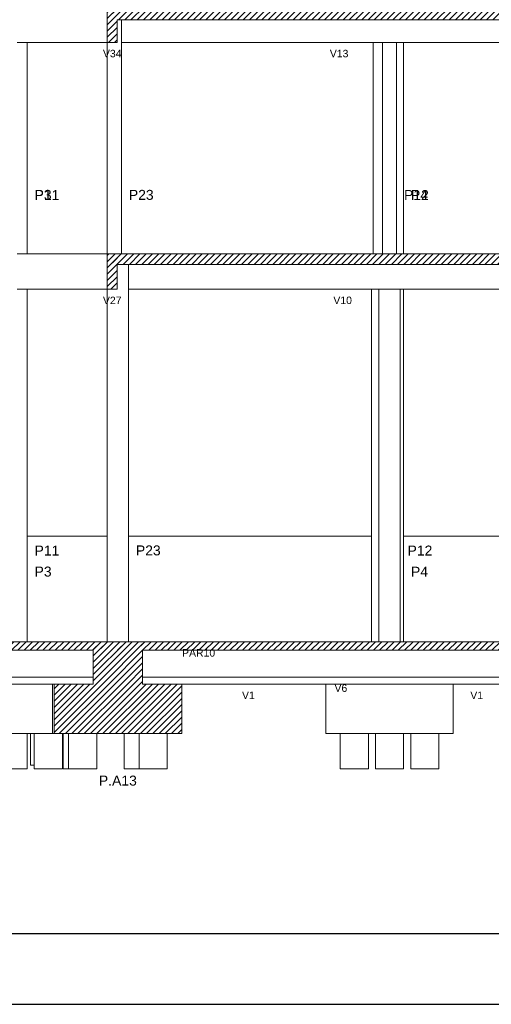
# Model space of a CAD drawing. Header units: millimetres. Extents: x 10 to 1250, y -62 to 528.
# Tile 104 of 256: x 113 to 120, y 133 to 147. Entities that reach past the tile are written whole.
import ezdxf

# ---------------------------------------------------------------- set-up
doc = ezdxf.new("R2010")
doc.units = ezdxf.units.MM
doc.header["$LTSCALE"] = 0.05
for name, color, linetype, lineweight in [('FO-Cotas', 5, 'Continuous', 5), ('FO-Níveis', 9, 'Continuous', 5), ('FO-Pilares pré-moldados', 3, 'Continuous', 20), ('FO-Seção das fundações', 9, 'Continuous', 5), ('FO-Títulos', 7, 'Continuous', 5)]:
    doc.layers.add(name, color=color, linetype=linetype, lineweight=lineweight)
doc.layers.add('FOLHA_PADRÃO', color=7, linetype='Continuous')
doc.styles.add('Arial', font='arial.ttf')
pattern_1 = [(45, (-96.81562, -34.92108), (-0.08838835, 0.08838835), [])]

# ---------------------------------------------------------------- blocks, each defined once
blk = doc.blocks.new('A1EST. 1500')
at = {"layer": 'FOLHA_PADRÃO', "color": 1, "linetype": 'Continuous'}
blk.add_line((0, 0), (150.008, 0), dxfattribs=at)
at = {"layer": 'FOLHA_PADRÃO', "color": 6, "linetype": 'Continuous'}
blk.add_lwpolyline([(149, 58.4), (149, 1), (1, 1), (1, 58.4), (149, 58.4)], dxfattribs=at)
blk = doc.blocks.new('AAA')
at = {"layer": 'FO-Níveis', "linetype": 'Continuous'}
h = blk.add_hatch(dxfattribs=at)
h.set_pattern_fill('ANSI31', color=256, style=0)
h.set_pattern_definition(pattern_1)
h.paths.add_polyline_path([(-52.8839, 25.2221), (-39.9438, 25.2221), (-39.9438, 25.5821), (-52.8839, 25.5821), (-52.8839, 25.2221)])
h = blk.add_hatch(dxfattribs=at)
h.set_pattern_fill('ANSI31', color=256, style=0)
h.set_pattern_definition(pattern_1)
h.paths.add_polyline_path([(-52.8839, 24.5821), (-52.6039, 24.5821), (-52.6039, 25.5821), (-52.8839, 25.5821), (-52.8839, 24.5821)])
h = blk.add_hatch(dxfattribs=at)
h.set_pattern_fill('ANSI31', color=256, style=0)
h.set_pattern_definition(pattern_1)
h.paths.add_polyline_path([(-52.8839, 18.2821), (-39.9439, 18.2821), (-39.9439, 18.5821), (-52.8839, 18.5821), (-52.8839, 18.2821)])
h = blk.add_hatch(dxfattribs=at)
h.set_pattern_fill('ANSI31', color=256, style=0)
h.set_pattern_definition(pattern_1)
h.paths.add_polyline_path([(-52.8839, 17.5821), (-52.6039, 17.5821), (-52.6039, 18.5821), (-52.8839, 18.5821), (-52.8839, 17.5821)])
h = blk.add_hatch(dxfattribs=at)
h.set_pattern_fill('ANSI31', color=256, style=0)
h.set_pattern_definition(pattern_1)
h.paths.add_polyline_path([(-60.2839, 7.3421), (-51.8839, 7.3421), (-51.8839, 7.5821), (-60.2839, 7.5821), (-60.2839, 7.3421)])
h = blk.add_hatch(dxfattribs=at)
h.set_pattern_fill('ANSI31', color=256, style=0)
h.set_pattern_definition(pattern_1)
h.paths.add_polyline_path([(-53.2839, 7.3421), (-39.2239, 7.3421), (-39.2239, 7.5821), (-53.2839, 7.5821), (-53.2839, 7.3421)])
h = blk.add_hatch(dxfattribs=at)
h.set_pattern_fill('ANSI31', color=256, style=0)
h.set_pattern_definition(pattern_1)
h.paths.add_polyline_path([(-53.2839, 6.3821), (-51.8839, 6.3821), (-51.8839, 7.5821), (-53.2839, 7.5821), (-53.2839, 6.3821)])
h = blk.add_hatch(dxfattribs=at)
h.set_pattern_fill('ANSI31', color=256, style=0)
h.set_pattern_definition(pattern_1)
h.paths.add_polyline_path([(-54.3922, 4.9821), (-50.7756, 4.9821), (-50.7756, 6.3821), (-54.3922, 6.3821), (-54.3922, 4.9821)])
at = {"layer": 'FO-Cotas'}
for p, q in [((-52.4839, 25.2221), (-52.4839, 24.5821)), ((-55.4359, 24.5821), (-55.2959, 24.5821)), ((-55.2959, 24.5821), (-55.2128, 24.5821)), ((-55.2128, 24.5821), (-55.1559, 24.5821)), ((-55.1559, 22.4921), (-55.1559, 24.5821)), ((-55.1559, 24.5821), (-52.8839, 24.5821)), ((-52.8839, 24.5821), (-52.8839, 22.4921)), ((-52.4839, 22.4921), (-52.4839, 24.5821)), ((-52.4839, 24.5821), (-51.9559, 24.5821)), ((-51.9559, 24.5821), (-51.8444, 24.5821)), ((-51.8444, 24.5821), (-51.8159, 24.5821)), ((-51.8159, 24.5821), (-51.7875, 24.5821)), ((-51.7875, 24.5821), (-51.6759, 24.5821)), ((-51.6759, 24.5821), (-45.3533, 24.5821)), ((-45.3533, 24.5821), (-45.3533, 22.4921)), ((-45.3533, 24.5821), (-45.3286, 24.5821)), ((-45.3286, 24.5821), (-45.2717, 24.5821)), ((-45.2717, 24.5821), (-45.0859, 24.5821)), ((-45.0859, 24.5821), (-45.0859, 22.4921)), ((-45.0859, 24.5821), (-45.0259, 24.5821)), ((-45.0259, 24.5821), (-44.7459, 24.5821)), ((-44.7459, 24.5821), (-44.6859, 24.5821)), ((-44.6859, 22.4921), (-44.6859, 24.5821)), ((-44.6859, 24.5821), (-44.5454, 24.5821)), ((-44.5454, 24.5821), (-44.4884, 24.5821)), ((-44.4884, 22.4921), (-44.4884, 24.5821)), ((-44.4884, 24.5821), (-40.3439, 24.5821)), ((-55.1559, 18.5821), (-55.1559, 22.4921)), ((-52.8839, 22.4921), (-52.8839, 18.5821)), ((-52.4839, 18.5821), (-52.4839, 22.4921)), ((-45.3533, 22.4921), (-45.3533, 18.5821)), ((-45.0859, 22.4921), (-45.0859, 18.5821)), ((-44.6859, 18.5821), (-44.6859, 22.4921)), ((-44.4884, 18.5821), (-44.4884, 22.4921)), ((-55.2959, 18.5821), (-55.4359, 18.5821)), ((-55.2128, 18.5821), (-55.2959, 18.5821)), ((-55.1559, 18.5821), (-55.2128, 18.5821)), ((-52.8839, 18.5821), (-55.1559, 18.5821)), ((-52.2839, 17.7421), (-52.2839, 18.2821)), ((-52.2839, 17.5821), (-52.2839, 17.7421)), ((-55.4359, 17.5821), (-55.2959, 17.5821)), ((-55.2959, 17.5821), (-55.2128, 17.5821)), ((-55.2128, 17.5821), (-55.1559, 17.5821)), ((-55.1559, 16.8021), (-55.1559, 17.5821)), ((-55.1559, 17.5821), (-52.8839, 17.5821)), ((-52.8839, 17.5821), (-52.8839, 16.8021)), ((-52.2839, 17.5821), (-51.9559, 17.5821)), ((-52.2839, 16.8021), (-52.2839, 17.5821)), ((-51.9559, 17.5821), (-51.8444, 17.5821)), ((-51.8444, 17.5821), (-51.8159, 17.5821)), ((-51.8159, 17.5821), (-51.7875, 17.5821)), ((-51.7875, 17.5821), (-51.6759, 17.5821)), ((-51.6759, 17.5821), (-45.3941, 17.5821)), ((-45.3941, 17.5821), (-45.3941, 16.8021)), ((-45.3941, 17.5821), (-45.3286, 17.5821)), ((-45.3286, 17.5821), (-45.2717, 17.5821)), ((-45.2717, 17.5821), (-45.1859, 17.5821)), ((-45.1859, 17.5821), (-45.1859, 16.8021)), ((-45.1859, 17.5821), (-45.0259, 17.5821)), ((-45.0259, 17.5821), (-44.7459, 17.5821)), ((-44.7459, 17.5821), (-44.5859, 17.5821)), ((-44.5859, 16.8021), (-44.5859, 17.5821)), ((-44.5859, 17.5821), (-44.5454, 17.5821)), ((-44.5454, 17.5821), (-44.4884, 17.5821)), ((-44.4884, 16.8021), (-44.4884, 17.5821)), ((-44.4884, 17.5821), (-40.5439, 17.5821)), ((-55.1559, 15.8821), (-55.1559, 16.8021)), ((-52.8839, 16.8021), (-52.8839, 15.8821)), ((-52.2839, 15.8821), (-52.2839, 16.8021)), ((-45.3941, 16.8021), (-45.3941, 15.8821)), ((-45.1859, 16.8021), (-45.1859, 15.8821)), ((-44.5859, 15.8821), (-44.5859, 16.8021)), ((-44.4884, 15.8821), (-44.4884, 16.8021)), ((-55.1559, 13.3221), (-55.1559, 15.8821)), ((-52.8839, 15.8821), (-52.8839, 13.3221)), ((-52.2839, 13.3221), (-52.2839, 15.8821)), ((-45.3941, 15.8821), (-45.3941, 13.3221)), ((-45.1859, 15.8821), (-45.1859, 13.3221)), ((-44.5859, 13.3221), (-44.5859, 15.8821)), ((-44.4884, 13.3221), (-44.4884, 15.8821)), ((-55.1559, 10.5821), (-55.1559, 13.3221)), ((-52.8839, 13.3221), (-52.8839, 10.5821)), ((-52.2839, 10.5821), (-52.2839, 13.3221)), ((-45.3941, 13.3221), (-45.3941, 10.5821)), ((-45.1859, 13.3221), (-45.1859, 7.5821)), ((-44.5859, 7.5821), (-44.5859, 13.3221)), ((-44.4884, 10.5821), (-44.4884, 13.3221)), ((-55.1559, 9.5821), (-55.1559, 10.5821)), ((-52.8839, 10.5821), (-55.1559, 10.5821)), ((-52.8839, 10.5821), (-52.8839, 9.5821)), ((-52.2839, 9.5821), (-52.2839, 10.5821)), ((-45.3941, 10.5821), (-52.2839, 10.5821)), ((-45.3941, 10.5821), (-45.3941, 9.5821)), ((-44.4884, 9.5821), (-44.4884, 10.5821)), ((-40.5439, 10.5821), (-44.4884, 10.5821)), ((-55.1559, 7.5821), (-55.1559, 9.5821)), ((-52.8839, 9.5821), (-52.8839, 7.5821)), ((-52.2839, 7.5821), (-52.2839, 9.5821)), ((-45.3941, 9.5821), (-45.3941, 7.5821)), ((-44.4884, 7.5821), (-44.4884, 9.5821)), ((-55.9388, 6.5821), (-55.237, 6.5821)), ((-55.237, 6.5821), (-55.1559, 6.5821)), ((-55.1559, 6.5821), (-55.0559, 6.5821)), ((-55.0559, 6.5821), (-53.2839, 6.5821)), ((-51.8839, 6.5821), (-45.4859, 6.5821)), ((-45.4859, 6.5821), (-45.3941, 6.5821)), ((-45.3941, 6.5821), (-45.3859, 6.5821)), ((-45.3859, 6.5821), (-45.353, 6.5821)), ((-45.353, 6.5821), (-45.2716, 6.5821)), ((-45.2716, 6.5821), (-45.1859, 6.5821)), ((-45.1859, 6.5821), (-44.5859, 6.5821)), ((-44.5859, 6.5821), (-44.5698, 6.5821)), ((-44.5698, 6.5821), (-44.4884, 6.5821)), ((-44.4884, 6.5821), (-44.3859, 6.5821)), ((-44.3859, 6.5821), (-44.2859, 6.5821)), ((-44.2859, 6.5821), (-40.6239, 6.5821)), ((-55.1559, 6.3821), (-55.9559, 6.3821)), ((-55.0559, 6.3821), (-55.1559, 6.3821)), ((-54.4386, 6.3821), (-55.0559, 6.3821)), ((-54.4386, 6.3821), (-54.4386, 5.0821)), ((-54.3922, 6.3821), (-54.4386, 6.3821)), ((-50.7756, 6.3821), (-46.6942, 6.3821)), ((-46.6942, 6.3821), (-46.6942, 4.9821)), ((-46.5859, 6.3821), (-46.6942, 6.3821)), ((-45.4859, 6.3821), (-46.5859, 6.3821)), ((-45.3941, 6.3821), (-45.4859, 6.3821)), ((-45.3859, 6.3821), (-45.3941, 6.3821)), ((-45.1859, 6.3821), (-45.3859, 6.3821)), ((-44.5859, 6.3821), (-45.1859, 6.3821)), ((-44.4884, 6.3821), (-44.5859, 6.3821)), ((-44.3859, 6.3821), (-44.4884, 6.3821)), ((-44.2859, 6.3821), (-44.3859, 6.3821)), ((-43.1859, 6.3821), (-44.2859, 6.3821)), ((-43.0776, 6.3821), (-43.1859, 6.3821)), ((-43.0776, 6.3821), (-41.6239, 6.3821)), ((-43.0776, 4.9821), (-43.0776, 6.3821)), ((-54.4386, 5.0821), (-54.4386, 4.9821)), ((-55.1559, 4.9821), (-55.9559, 4.9821)), ((-55.1559, 4.9821), (-55.1559, 3.9821)), ((-55.0559, 4.9821), (-55.1559, 4.9821)), ((-55.0559, 4.0821), (-55.0559, 4.9821)), ((-54.9559, 4.9821), (-55.0559, 4.9821)), ((-54.9559, 4.0821), (-54.9559, 4.9821)), ((-54.4386, 4.9821), (-54.9559, 4.9821)), ((-54.3922, 4.9821), (-54.4386, 4.9821)), ((-54.1559, 4.9821), (-54.1559, 3.9821)), ((-54.1386, 3.9821), (-54.1386, 4.9821)), ((-53.9839, 3.9821), (-53.9839, 4.9821)), ((-53.1839, 4.9821), (-53.1839, 3.9821)), ((-52.4066, 3.9821), (-52.4066, 4.9821)), ((-51.9839, 3.9821), (-51.9839, 4.9821)), ((-51.1839, 4.9821), (-51.1839, 3.9821)), ((-46.2859, 4.9821), (-46.6942, 4.9821)), ((-46.2859, 4.0821), (-46.2859, 4.9821)), ((-45.4859, 4.9821), (-46.2859, 4.9821)), ((-45.4859, 4.9821), (-45.4859, 4.0821)), ((-45.2859, 4.9821), (-45.4859, 4.9821)), ((-45.2859, 3.9821), (-45.2859, 4.9821)), ((-44.4859, 4.9821), (-45.2859, 4.9821)), ((-44.4859, 4.9821), (-44.4859, 3.9821)), ((-44.2859, 4.9821), (-44.4859, 4.9821)), ((-44.2859, 4.0821), (-44.2859, 4.9821)), ((-43.4859, 4.9821), (-44.2859, 4.9821)), ((-43.4859, 4.9821), (-43.4859, 4.0821)), ((-43.0776, 4.9821), (-43.4859, 4.9821)), ((-55.1559, 3.9821), (-55.9559, 3.9821)), ((-54.9559, 4.0821), (-55.0559, 4.0821)), ((-54.9559, 3.9821), (-54.9559, 4.0821)), ((-54.1559, 3.9821), (-54.9559, 3.9821)), ((-53.9839, 3.9821), (-54.1386, 3.9821)), ((-53.3386, 3.9821), (-53.9839, 3.9821)), ((-53.1839, 3.9821), (-53.3386, 3.9821)), ((-51.9839, 3.9821), (-52.4066, 3.9821)), ((-51.6066, 3.9821), (-51.9839, 3.9821)), ((-51.1839, 3.9821), (-51.6066, 3.9821)), ((-46.2859, 3.9821), (-46.2859, 4.0821)), ((-45.4859, 3.9821), (-46.2859, 3.9821)), ((-45.4859, 4.0821), (-45.4859, 3.9821)), ((-44.4859, 3.9821), (-45.2859, 3.9821)), ((-44.2859, 3.9821), (-44.2859, 4.0821)), ((-43.4859, 3.9821), (-44.2859, 3.9821)), ((-43.4859, 4.0821), (-43.4859, 3.9821))]:
    blk.add_line(p, q, dxfattribs=at)
at = {"layer": 'FO-Títulos'}
for p, q in [((-52.8839, 25.5821), (-52.8839, 25.2221)), ((-52.8839, 25.2221), (-52.8839, 24.5821)), ((-52.6039, 24.5821), (-52.6039, 25.2221)), ((-52.6039, 25.2221), (-52.4839, 25.2221)), ((-52.4839, 25.2221), (-51.9559, 25.2221)), ((-51.9559, 25.2221), (-51.8444, 25.2221)), ((-51.8444, 25.2221), (-51.8159, 25.2221)), ((-51.8159, 25.2221), (-51.7875, 25.2221)), ((-51.7875, 25.2221), (-51.6759, 25.2221)), ((-51.6759, 25.2221), (-45.3533, 25.2221)), ((-45.3533, 25.2221), (-45.3286, 25.2221)), ((-45.3286, 25.2221), (-45.2717, 25.2221)), ((-45.2717, 25.2221), (-45.0859, 25.2221)), ((-45.0859, 25.2221), (-45.0259, 25.2221)), ((-45.0259, 25.2221), (-44.7459, 25.2221)), ((-44.7459, 25.2221), (-44.6859, 25.2221)), ((-44.6859, 25.2221), (-44.5454, 25.2221)), ((-44.5454, 25.2221), (-44.4884, 25.2221)), ((-44.4884, 25.2221), (-40.3439, 25.2221)), ((-52.8839, 24.5821), (-52.7439, 24.5821)), ((-52.7439, 24.5821), (-52.6039, 24.5821)), ((-52.8839, 18.5821), (-52.8839, 18.2821)), ((-52.7439, 18.5821), (-52.8839, 18.5821)), ((-52.6039, 18.5821), (-52.7439, 18.5821)), ((-52.4839, 18.5821), (-52.6039, 18.5821)), ((-52.2839, 18.5821), (-52.4839, 18.5821)), ((-51.9559, 18.5821), (-52.2839, 18.5821)), ((-51.8444, 18.5821), (-51.9559, 18.5821)), ((-51.8159, 18.5821), (-51.8444, 18.5821)), ((-51.7875, 18.5821), (-51.8159, 18.5821)), ((-51.6759, 18.5821), (-51.7875, 18.5821)), ((-45.3941, 18.5821), (-51.6759, 18.5821)), ((-45.3533, 18.5821), (-45.3941, 18.5821)), ((-45.3286, 18.5821), (-45.3533, 18.5821)), ((-45.2717, 18.5821), (-45.3286, 18.5821)), ((-45.1859, 18.5821), (-45.2717, 18.5821)), ((-45.0859, 18.5821), (-45.1859, 18.5821)), ((-45.0259, 18.5821), (-45.0859, 18.5821)), ((-44.7459, 18.5821), (-45.0259, 18.5821)), ((-44.6859, 18.5821), (-44.7459, 18.5821)), ((-44.5859, 18.5821), (-44.6859, 18.5821)), ((-44.5454, 18.5821), (-44.5859, 18.5821)), ((-44.4884, 18.5821), (-44.5454, 18.5821)), ((-40.5439, 18.5821), (-44.4884, 18.5821)), ((-52.8839, 18.2821), (-52.8839, 17.7421)), ((-52.6039, 17.7421), (-52.6039, 18.2821)), ((-52.6039, 18.2821), (-52.2839, 18.2821)), ((-52.2839, 18.2821), (-51.9559, 18.2821)), ((-51.9559, 18.2821), (-51.8444, 18.2821)), ((-51.8444, 18.2821), (-51.8159, 18.2821)), ((-51.8159, 18.2821), (-51.7875, 18.2821)), ((-51.7875, 18.2821), (-51.6759, 18.2821)), ((-51.6759, 18.2821), (-45.3941, 18.2821)), ((-45.3941, 18.2821), (-45.3286, 18.2821)), ((-45.3286, 18.2821), (-45.2717, 18.2821)), ((-45.2717, 18.2821), (-45.1859, 18.2821)), ((-45.1859, 18.2821), (-45.0259, 18.2821)), ((-45.0259, 18.2821), (-44.7459, 18.2821)), ((-44.7459, 18.2821), (-44.5859, 18.2821)), ((-44.5859, 18.2821), (-44.5454, 18.2821)), ((-44.5454, 18.2821), (-44.4884, 18.2821)), ((-44.4884, 18.2821), (-40.5439, 18.2821)), ((-52.8839, 17.7421), (-52.8839, 17.5821)), ((-52.6039, 17.5821), (-52.6039, 17.7421)), ((-52.8839, 17.5821), (-52.7439, 17.5821)), ((-52.7439, 17.5821), (-52.6039, 17.5821)), ((-55.237, 7.5821), (-55.9388, 7.5821)), ((-55.1559, 7.5821), (-55.237, 7.5821)), ((-55.0559, 7.5821), (-55.1559, 7.5821)), ((-53.2839, 7.5821), (-55.0559, 7.5821)), ((-53.0839, 7.5821), (-53.2839, 7.5821)), ((-52.8839, 7.5821), (-53.0839, 7.5821)), ((-52.7239, 7.5821), (-52.8839, 7.5821)), ((-52.5839, 7.5821), (-52.7239, 7.5821)), ((-52.4439, 7.5821), (-52.5839, 7.5821)), ((-52.2839, 7.5821), (-52.4439, 7.5821)), ((-52.0839, 7.5821), (-52.2839, 7.5821)), ((-51.8839, 7.5821), (-52.0839, 7.5821)), ((-45.4859, 7.5821), (-51.8839, 7.5821)), ((-45.3941, 7.5821), (-45.4859, 7.5821)), ((-45.3859, 7.5821), (-45.3941, 7.5821)), ((-45.353, 7.5821), (-45.3859, 7.5821)), ((-45.2716, 7.5821), (-45.353, 7.5821)), ((-45.1859, 7.5821), (-45.2716, 7.5821)), ((-44.5859, 7.5821), (-45.1859, 7.5821)), ((-44.5698, 7.5821), (-44.5859, 7.5821)), ((-44.4884, 7.5821), (-44.5698, 7.5821)), ((-44.3859, 7.5821), (-44.4884, 7.5821)), ((-44.2859, 7.5821), (-44.3859, 7.5821)), ((-40.6239, 7.5821), (-44.2859, 7.5821)), ((-55.9388, 7.3421), (-55.237, 7.3421)), ((-55.237, 7.3421), (-55.1559, 7.3421)), ((-55.1559, 7.3421), (-55.0559, 7.3421)), ((-55.0559, 7.3421), (-53.2839, 7.3421)), ((-53.2839, 7.3421), (-53.2839, 6.5821)), ((-51.8839, 6.5821), (-51.8839, 7.3421)), ((-51.8839, 7.3421), (-45.4859, 7.3421)), ((-45.4859, 7.3421), (-45.3941, 7.3421)), ((-45.3941, 7.3421), (-45.3859, 7.3421)), ((-45.3859, 7.3421), (-45.353, 7.3421)), ((-45.353, 7.3421), (-45.2716, 7.3421)), ((-45.2716, 7.3421), (-45.1859, 7.3421)), ((-45.1859, 7.3421), (-44.5859, 7.3421)), ((-44.5859, 7.3421), (-44.5698, 7.3421)), ((-44.5698, 7.3421), (-44.4884, 7.3421)), ((-44.4884, 7.3421), (-44.3859, 7.3421)), ((-44.3859, 7.3421), (-44.2859, 7.3421)), ((-44.2859, 7.3421), (-40.6239, 7.3421)), ((-53.2839, 6.5821), (-53.2839, 6.3821)), ((-51.8839, 6.3821), (-51.8839, 6.5821)), ((-54.3922, 6.3821), (-54.3922, 5.0821)), ((-53.9559, 6.3821), (-54.3922, 6.3821)), ((-53.7476, 6.3821), (-53.9559, 6.3821)), ((-53.2839, 6.3821), (-53.7476, 6.3821)), ((-51.3066, 6.3821), (-51.8839, 6.3821)), ((-50.7756, 6.3821), (-51.3066, 6.3821)), ((-50.7756, 4.9821), (-50.7756, 6.3821)), ((-54.3922, 5.0821), (-54.3922, 4.9821)), ((-54.2559, 4.9821), (-54.3922, 4.9821)), ((-54.1559, 4.9821), (-54.2559, 4.9821)), ((-54.1386, 4.9821), (-54.1559, 4.9821)), ((-53.9839, 4.9821), (-54.1386, 4.9821)), ((-53.7476, 4.9821), (-53.9839, 4.9821)), ((-53.3386, 4.9821), (-53.7476, 4.9821)), ((-53.1839, 4.9821), (-53.3386, 4.9821)), ((-52.4066, 4.9821), (-53.1839, 4.9821)), ((-51.9839, 4.9821), (-52.4066, 4.9821)), ((-51.6066, 4.9821), (-51.9839, 4.9821)), ((-51.3066, 4.9821), (-51.6066, 4.9821)), ((-51.1839, 4.9821), (-51.3066, 4.9821)), ((-50.7756, 4.9821), (-51.1839, 4.9821))]:
    blk.add_line(p, q, dxfattribs=at)
at = {"layer": 'FO-Pilares pré-moldados', "char_height": 0.2824, "line_spacing_factor": 0.798, "style": 'Arial'}
for s, insert, attachment_point in [('P3', (-54.9441, 20.1135), 7), ('P11', (-54.9441, 20.1135), 7), ('P23', (-52.2721, 20.1135), 7), ('P12', (-44.4741, 20.1135), 7), ('P4', (-44.2766, 20.1135), 7), ('P11', (-54.9441, 10.0285), 7), ('P23', (-52.0721, 10.0285), 7), ('P12', (-44.3741, 10.0285), 7), ('P3', (-54.9441, 9.4285), 7), ('P4', (-44.2766, 9.4285), 7), ('P.A13', (-52.5839, 3.4995), 8)]:
    blk.add_mtext(s, dxfattribs=dict(at, insert=insert, attachment_point=attachment_point))
at = {"layer": 'FO-Seção das fundações', "char_height": 0.2118, "attachment_point": 8, "line_spacing_factor": 0.798, "style": 'Arial'}
for s, insert in [('V34', (-52.7439, 24.1585)), ('V13', (-46.3138, 24.1585)), ('V27', (-52.7439, 17.1585)), ('V10', (-46.2139, 17.1585)), ('PAR10', (-50.295, 7.1585)), ('V6', (-46.2639, 6.1585)), ('V1', (-48.8849, 5.9585)), ('V1', (-42.4149, 5.9585))]:
    blk.add_mtext(s, dxfattribs=dict(at, insert=insert))

msp = doc.modelspace()

# ---------------------------------------------------------------- block references
msp.add_blockref('A1EST. 1500', (10.3174, 133.1843))
at = {"xscale": 0.5, "yscale": 0.5, "zscale": 0.5}
msp.add_blockref('AAA', (140.7138, 134.5348), dxfattribs=at)

doc.saveas('drawing.dxf')
